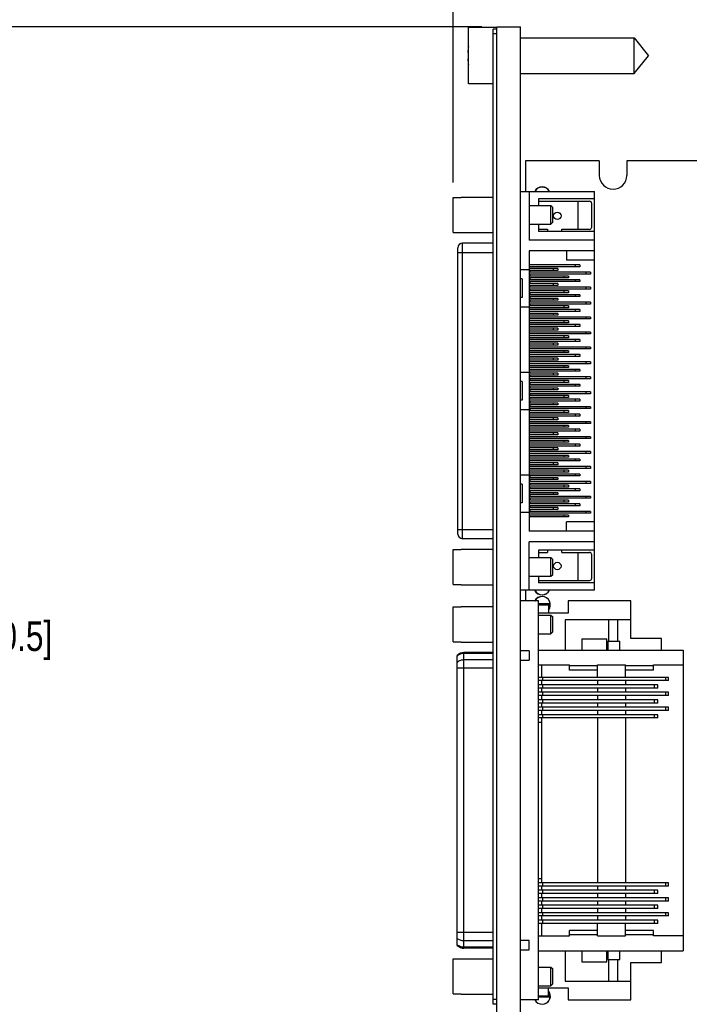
# Model space of a CAD drawing. Header units: inches. Extents: x 0.2 to 16.8, y 0.1 to 10.8.
# Tile 15 of 27: x 5.9 to 8.7, y 4.5 to 8.6. Entities that reach past the tile are written whole.
import ezdxf

# ---------------------------------------------------------------- set-up
doc = ezdxf.new("R2010")
doc.units = ezdxf.units.IN
doc.header["$LTSCALE"] = 0.935
doc.header["$MEASUREMENT"] = 0
doc.layers.get('0').update_dxf_attribs({"linetype": 'CONTINUOUS'})
for name, color, linetype in [('02___PRT_ALL_AXES', 7, 'CONTINUOUS'), ('5_ALL_CURVES', 7, 'CONTINUOUS'), ('DIMENSIONS', 7, 'CONTINUOUS')]:
    doc.layers.add(name, color=color, linetype=linetype)
doc.styles.get("Standard").update_dxf_attribs({"font": 'txt', "width": 0.8})
doc.dimstyles.new('DIMSTYLE_1', dxfattribs={"dimtxt": 0.125, "dimasz": 0.18, "dimexe": 0.125, "dimexo": 0.0625, "dimgap": 0.0625, "dimtad": 0, "dimtih": 1, "dimtoh": 1, "dimzin": 4, "dimdsep": 46, "dimtxsty": 'STANDARD', "dimblk": '_FILLED', "dimblk1": '_FILLED', "dimblk2": '_FILLED', "dimcen": 0.09, "dimadec": 0, "dimazin": 0, "dimtp": 0.001, "dimtm": 0.001, "dimtfac": 1, "dimtofl": 0, "dimtmove": 0, "dimatfit": 3, "dimldrblk": '_FILLED', "dimfxl": 1, "dimtolj": 1, "dimtzin": 4, "dimarcsym": 0})

# ---------------------------------------------------------------- blocks, each defined once
blk = doc.blocks.new('_FILLED')
at = {"color": 0, "linetype": 'BYBLOCK'}
blk.add_solid([(0, 0), (-1, 0.174), (-1, -0.174)], dxfattribs=at)
blk = doc.blocks.new('*D3')
at = {"layer": 'DIMENSIONS', "color": 2, "linetype": 'CONTINUOUS'}
for p, q in [((7.8337, 8.6191), (5.5062, 8.6191)), ((5.6312, 8.6191), (5.6312, 6.1753)), ((5.6312, 3.4814), (5.6312, 5.9253)), ((7.6247, 3.4814), (5.5062, 3.4814))]:
    blk.add_line(p, q, dxfattribs=at)
at = {"layer": 'DIMENSIONS', "color": 2, "linetype": 'CONTINUOUS', "xscale": 0.18, "yscale": 0.18, "zscale": 0.18}
for p, rotation in [((5.6312, 8.6191), 90), ((5.6312, 3.4814), 270)]:
    blk.add_blockref('_FILLED', p, dxfattribs=dict(at, rotation=rotation))
at = {"layer": 'DIMENSIONS', "color": 2, "linetype": 'CONTINUOUS', "insert": (5.6312, 6.1128), "char_height": 0.125, "width": 1.225, "attachment_point": 2, "line_spacing_factor": 0.9}
blk.add_mtext('5.14{\\Ftxt.shx;\\W1.000000;\\H0.125000; }[130.5]', dxfattribs=at)
blk = doc.blocks.new('*D4')
at = {"layer": 'DIMENSIONS', "color": 2, "linetype": 'CONTINUOUS'}
for p, q in [((7.712, 7.9623), (7.712, 10.2441)), ((7.9962, 8.6816), (7.9962, 10.2441)), ((7.712, 10.1191), (7.3802, 10.1191)), ((7.9962, 10.1191), (8.3562, 10.1191))]:
    blk.add_line(p, q, dxfattribs=at)
at = {"layer": 'DIMENSIONS', "color": 2, "linetype": 'CONTINUOUS', "xscale": 0.18, "yscale": 0.18, "zscale": 0.18}
blk.add_blockref('_FILLED', (7.712, 10.1191), dxfattribs=at)
at = {"layer": 'DIMENSIONS', "color": 2, "linetype": 'CONTINUOUS', "xscale": 0.18, "yscale": 0.18, "zscale": 0.18, "rotation": 180}
blk.add_blockref('_FILLED', (7.9962, 10.1191), dxfattribs=at)
at = {"layer": 'DIMENSIONS', "color": 2, "linetype": 'CONTINUOUS', "insert": (7.3177, 10.1816), "char_height": 0.125, "width": 0.925, "attachment_point": 3, "line_spacing_factor": 0.9}
blk.add_mtext('.28{\\Ftxt.shx;\\W1.000000;\\H0.125000; }[7.2]', dxfattribs=at)
blk = doc.blocks.new('*D5')
at = {"layer": 'DIMENSIONS', "color": 2, "linetype": 'CONTINUOUS'}
for p, q in [((7.9962, 8.6816), (7.9962, 9.4941)), ((14.7994, 7.1412), (14.7994, 9.4941)), ((7.9962, 9.3691), (10.7228, 9.3691)), ((14.7994, 9.3691), (12.0728, 9.3691))]:
    blk.add_line(p, q, dxfattribs=at)
at = {"layer": 'DIMENSIONS', "color": 2, "linetype": 'CONTINUOUS', "xscale": 0.18, "yscale": 0.18, "zscale": 0.18, "rotation": 180}
blk.add_blockref('_FILLED', (7.9962, 9.3691), dxfattribs=at)
at = {"layer": 'DIMENSIONS', "color": 2, "linetype": 'CONTINUOUS', "xscale": 0.18, "yscale": 0.18, "zscale": 0.18}
blk.add_blockref('_FILLED', (14.7994, 9.3691), dxfattribs=at)
at = {"layer": 'DIMENSIONS', "color": 2, "linetype": 'CONTINUOUS', "insert": (11.3978, 9.4316), "char_height": 0.125, "width": 1.225, "attachment_point": 2, "line_spacing_factor": 0.9}
blk.add_mtext('6.80{\\Ftxt.shx;\\W1.000000;\\H0.125000; }[172.8]', dxfattribs=at)

msp = doc.modelspace()

# ---------------------------------------------------------------- linework, layer by layer
at = {"color": 7, "linetype": 'CONTINUOUS'}
for p, q in [((7.7762, 8.3786), (7.7762, 8.6156)), ((7.8962, 8.6156), (7.7762, 8.6156)), ((7.8812, 4.4991), (7.8812, 8.6091)), ((7.8962, 8.6091), (7.8812, 8.6091)), ((7.8962, 4.1761), (7.8962, 8.6191)), ((7.8962, 8.6191), (7.9962, 8.6191)), ((7.9962, 4.1734), (7.9962, 8.6191)), ((7.8962, 8.5891), (7.8812, 8.5891)), ((7.7762, 8.5109), (7.7742, 8.5109)), ((7.7742, 8.4833), (7.7762, 8.4833)), ((7.8812, 8.3786), (7.7762, 8.3786)), ((7.712, 7.7524), (7.712, 7.8998)), ((7.712, 7.8998), (7.7455, 7.8998)), ((7.7455, 7.9009), (7.7455, 7.8998)), ((7.7455, 7.9009), (7.8812, 7.9009)), ((7.9962, 7.9246), (8.3089, 7.9246)), ((8.0333, 7.9246), (8.0333, 7.7198)), ((8.0727, 7.8931), (8.0727, 7.8655)), ((8.3089, 7.8931), (8.0727, 7.8931)), ((8.3089, 6.2434), (8.3089, 7.9246)), ((8.0333, 7.8655), (8.1246, 7.8655)), ((8.0727, 7.8832), (8.2872, 7.8832)), ((8.1246, 7.7868), (8.1246, 7.8655)), ((8.1246, 7.8655), (8.1325, 7.8576)), ((8.1325, 7.7946), (8.1325, 7.8576)), ((8.238, 7.8832), (8.238, 7.7651)), ((8.2971, 7.7749), (8.2971, 7.8734)), ((8.0333, 7.7868), (8.1246, 7.7868)), ((8.0727, 7.7868), (8.0727, 7.7553)), ((8.0727, 7.7651), (8.11, 7.7651)), ((8.11, 7.7651), (8.11, 7.7553)), ((8.1246, 7.7868), (8.1325, 7.7946)), ((8.1706, 7.7553), (8.1706, 7.7651)), ((8.1706, 7.7651), (8.2872, 7.7651)), ((7.712, 7.7524), (7.7455, 7.7524)), ((7.7455, 7.7524), (7.7455, 7.7513)), ((7.7455, 7.7513), (7.8812, 7.7513)), ((8.3089, 7.7553), (8.0727, 7.7553)), ((7.7321, 6.4807), (7.7321, 7.6873)), ((7.7518, 6.461), (7.7518, 7.707)), ((7.8812, 7.707), (7.7518, 7.707)), ((8.3089, 7.7198), (8.0333, 7.7198)), ((7.7321, 7.6677), (7.8812, 7.6677)), ((8.0333, 7.6746), (8.0333, 6.4934)), ((8.3089, 7.6746), (8.0333, 7.6746)), ((8.1908, 7.6746), (8.1908, 7.6352)), ((7.9962, 7.5958), (8.0333, 7.5958)), ((8.2459, 7.6155), (8.0333, 7.6155)), ((8.2459, 7.6076), (8.0333, 7.6076)), ((8.1534, 7.5997), (8.0333, 7.5997)), ((8.1337, 7.5997), (8.1337, 7.5919)), ((8.1534, 7.5997), (8.1534, 7.5919)), ((8.3089, 7.6352), (8.1908, 7.6352)), ((8.2262, 7.6155), (8.2262, 7.6076)), ((8.2459, 7.6155), (8.2459, 7.6076)), ((8.0038, 7.5564), (7.9962, 7.5564)), ((8.0038, 7.5564), (8.0038, 7.4777)), ((8.1534, 7.5919), (8.0333, 7.5919)), ((8.2912, 7.584), (8.0333, 7.584)), ((8.2912, 7.5761), (8.0333, 7.5761)), ((8.1987, 7.5683), (8.0333, 7.5683)), ((8.1987, 7.5604), (8.0333, 7.5604)), ((8.0353, 7.5919), (8.0353, 7.584)), ((8.0353, 7.5761), (8.0353, 7.5683)), ((8.0353, 7.5604), (8.0353, 7.5525)), ((8.179, 7.5683), (8.179, 7.5604)), ((8.1987, 7.5683), (8.1987, 7.5604)), ((8.2715, 7.584), (8.2715, 7.5761)), ((8.2912, 7.584), (8.2912, 7.5761)), ((8.2459, 7.5525), (8.0333, 7.5525)), ((8.2459, 7.5446), (8.0333, 7.5446)), ((8.1534, 7.5368), (8.0333, 7.5368)), ((8.1534, 7.5289), (8.0333, 7.5289)), ((8.2912, 7.521), (8.0333, 7.521)), ((8.2912, 7.5131), (8.0333, 7.5131)), ((8.0353, 7.5446), (8.0353, 7.5368)), ((8.0353, 7.5289), (8.0353, 7.521)), ((8.0353, 7.5131), (8.0353, 7.5053)), ((8.1337, 7.5368), (8.1337, 7.5289)), ((8.1534, 7.5368), (8.1534, 7.5289)), ((8.2262, 7.5525), (8.2262, 7.5446)), ((8.2459, 7.5525), (8.2459, 7.5446)), ((8.2715, 7.521), (8.2715, 7.5131)), ((8.2912, 7.521), (8.2912, 7.5131)), ((8.0038, 7.4777), (7.9962, 7.4777)), ((8.1987, 7.5053), (8.0333, 7.5053)), ((8.1987, 7.4974), (8.0333, 7.4974)), ((8.2459, 7.4895), (8.0333, 7.4895)), ((8.2459, 7.4816), (8.0333, 7.4816)), ((8.1534, 7.4738), (8.0333, 7.4738)), ((8.0353, 7.4974), (8.0353, 7.4895)), ((8.0353, 7.4816), (8.0353, 7.4738)), ((8.1337, 7.4738), (8.1337, 7.4659)), ((8.1534, 7.4738), (8.1534, 7.4659)), ((8.179, 7.5053), (8.179, 7.4974)), ((8.1987, 7.5053), (8.1987, 7.4974)), ((8.2262, 7.4895), (8.2262, 7.4816)), ((8.2459, 7.4895), (8.2459, 7.4816)), ((7.9962, 7.4383), (8.0333, 7.4383)), ((8.1534, 7.4659), (8.0333, 7.4659)), ((8.2912, 7.458), (8.0333, 7.458)), ((8.2912, 7.4501), (8.0333, 7.4501)), ((8.1987, 7.4423), (8.0333, 7.4423)), ((8.1987, 7.4344), (8.0333, 7.4344)), ((8.0353, 7.4659), (8.0353, 7.458)), ((8.0353, 7.4501), (8.0353, 7.4423)), ((8.179, 7.4423), (8.179, 7.4344)), ((8.1987, 7.4423), (8.1987, 7.4344)), ((8.2715, 7.458), (8.2715, 7.4501)), ((8.2912, 7.458), (8.2912, 7.4501)), ((8.2459, 7.4265), (8.0333, 7.4265)), ((8.2459, 7.4186), (8.0333, 7.4186)), ((8.1534, 7.4108), (8.0333, 7.4108)), ((8.1534, 7.4029), (8.0333, 7.4029)), ((8.2912, 7.395), (8.0333, 7.395)), ((8.1337, 7.4108), (8.1337, 7.4029)), ((8.1534, 7.4108), (8.1534, 7.4029)), ((8.2262, 7.4265), (8.2262, 7.4186)), ((8.2459, 7.4265), (8.2459, 7.4186)), ((8.2715, 7.395), (8.2715, 7.3872)), ((8.2912, 7.395), (8.2912, 7.3872)), ((8.2912, 7.3872), (8.0333, 7.3872)), ((8.1987, 7.3793), (8.0333, 7.3793)), ((8.1987, 7.3714), (8.0333, 7.3714)), ((8.2459, 7.3635), (8.0333, 7.3635)), ((8.2459, 7.3557), (8.0333, 7.3557)), ((8.1534, 7.3478), (8.0333, 7.3478)), ((8.1337, 7.3478), (8.1337, 7.3399)), ((8.1534, 7.3478), (8.1534, 7.3399)), ((8.179, 7.3793), (8.179, 7.3714)), ((8.1987, 7.3793), (8.1987, 7.3714)), ((8.2262, 7.3635), (8.2262, 7.3557)), ((8.2459, 7.3635), (8.2459, 7.3557)), ((8.1534, 7.3399), (8.0333, 7.3399)), ((8.2912, 7.332), (8.0333, 7.332)), ((8.2912, 7.3242), (8.0333, 7.3242)), ((8.1987, 7.3163), (8.0333, 7.3163)), ((8.1987, 7.3084), (8.0333, 7.3084)), ((8.179, 7.3163), (8.179, 7.3084)), ((8.1987, 7.3163), (8.1987, 7.3084)), ((8.2715, 7.332), (8.2715, 7.3242)), ((8.2912, 7.332), (8.2912, 7.3242)), ((8.2459, 7.3005), (8.0333, 7.3005)), ((8.2459, 7.2927), (8.0333, 7.2927)), ((8.1534, 7.2848), (8.0333, 7.2848)), ((8.1534, 7.2769), (8.0333, 7.2769)), ((8.2912, 7.269), (8.0333, 7.269)), ((8.1337, 7.2848), (8.1337, 7.2769)), ((8.1534, 7.2848), (8.1534, 7.2769)), ((8.2262, 7.3005), (8.2262, 7.2927)), ((8.2459, 7.3005), (8.2459, 7.2927)), ((8.2715, 7.269), (8.2715, 7.2612)), ((8.2912, 7.269), (8.2912, 7.2612)), ((8.2912, 7.2612), (8.0333, 7.2612)), ((8.1987, 7.2533), (8.0333, 7.2533)), ((8.1987, 7.2454), (8.0333, 7.2454)), ((8.2459, 7.2375), (8.0333, 7.2375)), ((8.2459, 7.2297), (8.0333, 7.2297)), ((8.179, 7.2533), (8.179, 7.2454)), ((8.1987, 7.2533), (8.1987, 7.2454)), ((8.2262, 7.2375), (8.2262, 7.2297)), ((8.2459, 7.2375), (8.2459, 7.2297)), ((8.1534, 7.2218), (8.0333, 7.2218)), ((8.1534, 7.2139), (8.0333, 7.2139)), ((8.2912, 7.206), (8.0333, 7.206)), ((8.2912, 7.1982), (8.0333, 7.1982)), ((8.1987, 7.1903), (8.0333, 7.1903)), ((8.1987, 7.1824), (8.0333, 7.1824)), ((8.1337, 7.2218), (8.1337, 7.2139)), ((8.1534, 7.2218), (8.1534, 7.2139)), ((8.179, 7.1903), (8.179, 7.1824)), ((8.1987, 7.1903), (8.1987, 7.1824)), ((8.2715, 7.206), (8.2715, 7.1982)), ((8.2912, 7.206), (8.2912, 7.1982)), ((7.9962, 7.1627), (8.0353, 7.1627)), ((8.2459, 7.1746), (8.0333, 7.1746)), ((8.2459, 7.1667), (8.0333, 7.1667)), ((8.1534, 7.1588), (8.0333, 7.1588)), ((8.1534, 7.1509), (8.0333, 7.1509)), ((8.2912, 7.1431), (8.0333, 7.1431)), ((8.0353, 7.1627), (8.0353, 7.1588)), ((8.0353, 7.1509), (8.0353, 7.1431)), ((8.1337, 7.1588), (8.1337, 7.1509)), ((8.1534, 7.1588), (8.1534, 7.1509)), ((8.2262, 7.1746), (8.2262, 7.1667)), ((8.2459, 7.1746), (8.2459, 7.1667)), ((8.2715, 7.1431), (8.2715, 7.1352)), ((8.2912, 7.1431), (8.2912, 7.1352)), ((8.0038, 7.1234), (7.9962, 7.1234)), ((8.0038, 7.1234), (8.0038, 7.0446)), ((8.2912, 7.1352), (8.0333, 7.1352)), ((8.1987, 7.1273), (8.0333, 7.1273)), ((8.1987, 7.1194), (8.0333, 7.1194)), ((8.2459, 7.1116), (8.0333, 7.1116)), ((8.2459, 7.1037), (8.0333, 7.1037)), ((8.0353, 7.1352), (8.0353, 7.1273)), ((8.0353, 7.1194), (8.0353, 7.1116)), ((8.0353, 7.1037), (8.0353, 7.0958)), ((8.179, 7.1273), (8.179, 7.1194)), ((8.1987, 7.1273), (8.1987, 7.1194)), ((8.2262, 7.1116), (8.2262, 7.1037)), ((8.2459, 7.1116), (8.2459, 7.1037)), ((8.1534, 7.0958), (8.0333, 7.0958)), ((8.1534, 7.0879), (8.0333, 7.0879)), ((8.2912, 7.0801), (8.0333, 7.0801)), ((8.2912, 7.0722), (8.0333, 7.0722)), ((8.1987, 7.0643), (8.0333, 7.0643)), ((8.1987, 7.0564), (8.0333, 7.0564)), ((8.0353, 7.0879), (8.0353, 7.0801)), ((8.0353, 7.0722), (8.0353, 7.0643)), ((8.0353, 7.0564), (8.0353, 7.0486)), ((8.1337, 7.0958), (8.1337, 7.0879)), ((8.1534, 7.0958), (8.1534, 7.0879)), ((8.179, 7.0643), (8.179, 7.0564)), ((8.1987, 7.0643), (8.1987, 7.0564)), ((8.2715, 7.0801), (8.2715, 7.0722)), ((8.2912, 7.0801), (8.2912, 7.0722)), ((8.0038, 7.0446), (7.9962, 7.0446)), ((8.2459, 7.0486), (8.0333, 7.0486)), ((8.2459, 7.0407), (8.0333, 7.0407)), ((8.1534, 7.0328), (8.0333, 7.0328)), ((8.1534, 7.0249), (8.0333, 7.0249)), ((8.2912, 7.0171), (8.0333, 7.0171)), ((8.0353, 7.0407), (8.0353, 7.0328)), ((8.0353, 7.0249), (8.0353, 7.0171)), ((8.1337, 7.0328), (8.1337, 7.0249)), ((8.1534, 7.0328), (8.1534, 7.0249)), ((8.2262, 7.0486), (8.2262, 7.0407)), ((8.2459, 7.0486), (8.2459, 7.0407)), ((8.2715, 7.0171), (8.2715, 7.0092)), ((8.2912, 7.0171), (8.2912, 7.0092)), ((7.9962, 7.0053), (8.0353, 7.0053)), ((8.2912, 7.0092), (8.0333, 7.0092)), ((8.1987, 7.0013), (8.0333, 7.0013)), ((8.1987, 6.9934), (8.0333, 6.9934)), ((8.2459, 6.9856), (8.0333, 6.9856)), ((8.2459, 6.9777), (8.0333, 6.9777)), ((8.0353, 7.0092), (8.0353, 7.0053)), ((8.179, 7.0013), (8.179, 6.9934)), ((8.1987, 7.0013), (8.1987, 6.9934)), ((8.2262, 6.9856), (8.2262, 6.9777)), ((8.2459, 6.9856), (8.2459, 6.9777)), ((8.1534, 6.9698), (8.0333, 6.9698)), ((8.1534, 6.962), (8.0333, 6.962)), ((8.2912, 6.9541), (8.0333, 6.9541)), ((8.2912, 6.9462), (8.0333, 6.9462)), ((8.1987, 6.9383), (8.0333, 6.9383)), ((8.1337, 6.9698), (8.1337, 6.962)), ((8.1534, 6.9698), (8.1534, 6.962)), ((8.179, 6.9383), (8.179, 6.9305)), ((8.1987, 6.9383), (8.1987, 6.9305)), ((8.2715, 6.9541), (8.2715, 6.9462)), ((8.2912, 6.9541), (8.2912, 6.9462)), ((8.1987, 6.9305), (8.0333, 6.9305)), ((8.2459, 6.9226), (8.0333, 6.9226)), ((8.2459, 6.9147), (8.0333, 6.9147)), ((8.1534, 6.9068), (8.0333, 6.9068)), ((8.1534, 6.899), (8.0333, 6.899)), ((8.2912, 6.8911), (8.0333, 6.8911)), ((8.1337, 6.9068), (8.1337, 6.899)), ((8.1534, 6.9068), (8.1534, 6.899)), ((8.2262, 6.9226), (8.2262, 6.9147)), ((8.2459, 6.9226), (8.2459, 6.9147)), ((8.2715, 6.8911), (8.2715, 6.8832)), ((8.2912, 6.8911), (8.2912, 6.8832)), ((8.2912, 6.8832), (8.0333, 6.8832)), ((8.1987, 6.8753), (8.0333, 6.8753)), ((8.1987, 6.8675), (8.0333, 6.8675)), ((8.2459, 6.8596), (8.0333, 6.8596)), ((8.2459, 6.8517), (8.0333, 6.8517)), ((8.179, 6.8753), (8.179, 6.8675)), ((8.1987, 6.8753), (8.1987, 6.8675)), ((8.2262, 6.8596), (8.2262, 6.8517)), ((8.2459, 6.8596), (8.2459, 6.8517)), ((8.1534, 6.8438), (8.0333, 6.8438)), ((8.1534, 6.836), (8.0333, 6.836)), ((8.2912, 6.8281), (8.0333, 6.8281)), ((8.2912, 6.8202), (8.0333, 6.8202)), ((8.1987, 6.8123), (8.0333, 6.8123)), ((8.1337, 6.8438), (8.1337, 6.836)), ((8.1534, 6.8438), (8.1534, 6.836)), ((8.179, 6.8123), (8.179, 6.8045)), ((8.1987, 6.8123), (8.1987, 6.8045)), ((8.2715, 6.8281), (8.2715, 6.8202)), ((8.2912, 6.8281), (8.2912, 6.8202)), ((8.1987, 6.8045), (8.0333, 6.8045)), ((8.2459, 6.7966), (8.0333, 6.7966)), ((8.2459, 6.7887), (8.0333, 6.7887)), ((8.1534, 6.7809), (8.0333, 6.7809)), ((8.1534, 6.773), (8.0333, 6.773)), ((8.1337, 6.7809), (8.1337, 6.773)), ((8.1534, 6.7809), (8.1534, 6.773)), ((8.2262, 6.7966), (8.2262, 6.7887)), ((8.2459, 6.7966), (8.2459, 6.7887)), ((7.9962, 6.7297), (8.0333, 6.7297)), ((8.2912, 6.7651), (8.0333, 6.7651)), ((8.2912, 6.7572), (8.0333, 6.7572)), ((8.1987, 6.7494), (8.0333, 6.7494)), ((8.1987, 6.7415), (8.0333, 6.7415)), ((8.2459, 6.7336), (8.0333, 6.7336)), ((8.2459, 6.7257), (8.0333, 6.7257)), ((8.0353, 6.7257), (8.0353, 6.7179)), ((8.179, 6.7494), (8.179, 6.7415)), ((8.1987, 6.7494), (8.1987, 6.7415)), ((8.2262, 6.7336), (8.2262, 6.7257)), ((8.2459, 6.7336), (8.2459, 6.7257)), ((8.2715, 6.7651), (8.2715, 6.7572)), ((8.2912, 6.7651), (8.2912, 6.7572)), ((8.0038, 6.6903), (7.9962, 6.6903)), ((8.0038, 6.6903), (8.0038, 6.6116)), ((8.1534, 6.7179), (8.0333, 6.7179)), ((8.1534, 6.71), (8.0333, 6.71)), ((8.2912, 6.7021), (8.0333, 6.7021)), ((8.2912, 6.6942), (8.0333, 6.6942)), ((8.1987, 6.6864), (8.0333, 6.6864)), ((8.0353, 6.71), (8.0353, 6.7021)), ((8.0353, 6.6942), (8.0353, 6.6864)), ((8.1337, 6.7179), (8.1337, 6.71)), ((8.1534, 6.7179), (8.1534, 6.71)), ((8.179, 6.6864), (8.179, 6.6785)), ((8.1987, 6.6864), (8.1987, 6.6785)), ((8.2715, 6.7021), (8.2715, 6.6942)), ((8.2912, 6.7021), (8.2912, 6.6942)), ((8.1987, 6.6785), (8.0333, 6.6785)), ((8.2459, 6.6706), (8.0333, 6.6706)), ((8.2459, 6.6627), (8.0333, 6.6627)), ((8.1534, 6.6549), (8.0333, 6.6549)), ((8.1534, 6.647), (8.0333, 6.647)), ((8.0353, 6.6785), (8.0353, 6.6706)), ((8.0353, 6.6627), (8.0353, 6.6549)), ((8.0353, 6.647), (8.0353, 6.6391)), ((8.1337, 6.6549), (8.1337, 6.647)), ((8.1534, 6.6549), (8.1534, 6.647)), ((8.2262, 6.6706), (8.2262, 6.6627)), ((8.2459, 6.6706), (8.2459, 6.6627)), ((8.0038, 6.6116), (7.9962, 6.6116)), ((8.2912, 6.6391), (8.0333, 6.6391)), ((8.2912, 6.6312), (8.0333, 6.6312)), ((8.1987, 6.6234), (8.0333, 6.6234)), ((8.1987, 6.6155), (8.0333, 6.6155)), ((8.2459, 6.6076), (8.0333, 6.6076)), ((8.2459, 6.5997), (8.0333, 6.5997)), ((8.0353, 6.6312), (8.0353, 6.6234)), ((8.0353, 6.6155), (8.0353, 6.6076)), ((8.0353, 6.5997), (8.0353, 6.5919)), ((8.179, 6.6234), (8.179, 6.6155)), ((8.1987, 6.6234), (8.1987, 6.6155)), ((8.2262, 6.6076), (8.2262, 6.5997)), ((8.2459, 6.6076), (8.2459, 6.5997)), ((8.2715, 6.6391), (8.2715, 6.6312)), ((8.2912, 6.6391), (8.2912, 6.6312)), ((7.9962, 6.5722), (8.0333, 6.5722)), ((8.1534, 6.5919), (8.0333, 6.5919)), ((8.1534, 6.584), (8.0333, 6.584)), ((8.2912, 6.5761), (8.0333, 6.5761)), ((8.2912, 6.5683), (8.0333, 6.5683)), ((8.1987, 6.5604), (8.0333, 6.5604)), ((8.0353, 6.584), (8.0353, 6.5761)), ((8.1337, 6.5919), (8.1337, 6.584)), ((8.1534, 6.5919), (8.1534, 6.584)), ((8.179, 6.5604), (8.179, 6.5525)), ((8.1987, 6.5604), (8.1987, 6.5525)), ((8.2715, 6.5761), (8.2715, 6.5683)), ((8.2912, 6.5761), (8.2912, 6.5683)), ((8.1987, 6.5525), (8.0333, 6.5525)), ((8.1908, 6.4934), (8.1908, 6.5328)), ((8.3089, 6.5328), (8.1908, 6.5328)), ((7.7321, 6.5003), (7.8812, 6.5003)), ((8.3089, 6.4934), (8.0333, 6.4934)), ((7.8812, 6.461), (7.7518, 6.461)), ((8.0333, 6.2434), (8.0333, 6.4482)), ((8.3089, 6.4482), (8.0333, 6.4482)), ((7.712, 6.2682), (7.712, 6.4156)), ((7.712, 6.4156), (7.7455, 6.4156)), ((7.7455, 6.4167), (7.7455, 6.4156)), ((7.7455, 6.4167), (7.8812, 6.4167)), ((8.0727, 6.4127), (8.0727, 6.3812)), ((8.3089, 6.4127), (8.0727, 6.4127)), ((8.0727, 6.4029), (8.11, 6.4029)), ((8.11, 6.4127), (8.11, 6.4029)), ((8.1706, 6.4029), (8.1706, 6.4127)), ((8.1706, 6.4029), (8.2872, 6.4029)), ((8.238, 6.4029), (8.238, 6.2848)), ((8.2971, 6.2946), (8.2971, 6.3931)), ((8.0333, 6.3812), (8.1246, 6.3812)), ((8.1246, 6.3025), (8.1246, 6.3812)), ((8.1246, 6.3812), (8.1325, 6.3734)), ((8.1325, 6.3104), (8.1325, 6.3734)), ((8.1246, 6.3025), (8.1325, 6.3104)), ((7.712, 6.2682), (7.7455, 6.2682)), ((7.7455, 6.2682), (7.7455, 6.2671)), ((8.0333, 6.3025), (8.1246, 6.3025)), ((8.0727, 6.3025), (8.0727, 6.2749)), ((8.0727, 6.2848), (8.2872, 6.2848)), ((8.3089, 6.2749), (8.0727, 6.2749)), ((7.7455, 6.2671), (7.8812, 6.2671)), ((8.3089, 6.2434), (7.9962, 6.2434)), ((8.0718, 6.1984), (7.9962, 6.1984)), ((8.0718, 4.5173), (8.0718, 6.1984)), ((8.0718, 6.1875), (8.1177, 6.1875)), ((8.1141, 6.1875), (8.1141, 6.1472)), ((8.1174, 6.1777), (8.1174, 6.1875)), ((8.1177, 6.1777), (8.1177, 6.1875)), ((8.1975, 6.1984), (8.1975, 6.1472)), ((8.4608, 6.1984), (8.1975, 6.1984)), ((8.4608, 6.0409), (8.4608, 6.1984)), ((7.712, 6.0262), (7.712, 6.1736)), ((7.712, 6.1736), (7.7455, 6.1736)), ((7.7455, 6.1747), (7.7455, 6.1736)), ((7.7455, 6.1747), (7.8812, 6.1747)), ((8.0718, 6.1828), (8.1141, 6.1828)), ((8.1975, 6.1472), (8.0718, 6.1472)), ((8.1177, 6.1777), (8.1141, 6.1777)), ((8.0718, 6.1393), (8.1246, 6.1393)), ((8.1246, 6.0606), (8.1246, 6.1393)), ((8.1246, 6.1393), (8.1325, 6.1314)), ((8.1325, 6.0684), (8.1325, 6.1314)), ((8.184, 6.1196), (8.184, 5.9917)), ((8.4608, 6.1196), (8.184, 6.1196)), ((8.3674, 6.1196), (8.3674, 6.0291)), ((8.4068, 6.0291), (8.4068, 6.1196)), ((8.0718, 6.0606), (8.1246, 6.0606)), ((8.1246, 6.0606), (8.1325, 6.0684)), ((7.712, 6.0262), (7.7455, 6.0262)), ((7.7455, 6.0262), (7.7455, 6.0251)), ((7.7455, 6.0251), (7.8812, 6.0251)), ((8.2552, 6.0389), (8.2552, 5.9917)), ((8.2552, 6.0389), (8.3596, 6.0389)), ((8.3596, 5.9917), (8.3596, 6.0389)), ((8.3639, 6.0291), (8.3639, 5.9917)), ((8.3639, 6.0291), (8.4152, 6.0291)), ((8.4152, 5.9917), (8.4152, 6.0291)), ((8.5914, 6.0409), (8.4608, 6.0409)), ((8.5914, 5.9917), (8.5914, 6.0409)), ((7.7577, 4.7348), (7.7577, 5.9808)), ((7.8812, 5.9808), (7.7577, 5.9808)), ((7.8812, 5.9772), (7.7577, 5.9772)), ((8.0328, 5.9877), (7.9962, 5.9877)), ((8.0328, 5.9877), (8.0328, 5.9484)), ((8.0718, 5.9917), (8.682, 5.9917)), ((8.682, 5.9917), (8.682, 4.724)), ((7.7296, 4.7466), (7.7296, 5.969)), ((7.8812, 5.9504), (7.7577, 5.9504)), ((7.9962, 5.9484), (8.0328, 5.9484)), ((7.8812, 5.9147), (7.7296, 5.9147)), ((8.0718, 5.9287), (8.2021, 5.9287)), ((8.0845, 5.9287), (8.0845, 5.8765)), ((8.2021, 5.9065), (8.2021, 5.9287)), ((8.3202, 5.9247), (8.2021, 5.9247)), ((8.3202, 5.9065), (8.2021, 5.9065)), ((8.3202, 5.8765), (8.3202, 5.9287)), ((8.3202, 5.9287), (8.4383, 5.9287)), ((8.4383, 5.8765), (8.4383, 5.9287)), ((8.5564, 5.9247), (8.4383, 5.9247)), ((8.5564, 5.9065), (8.4383, 5.9065)), ((8.5564, 5.9065), (8.5564, 5.9287)), ((8.5564, 5.9287), (8.682, 5.9287)), ((8.621, 5.8765), (8.0718, 5.8765)), ((8.621, 5.8627), (8.0718, 5.8627)), ((8.0845, 5.8627), (8.0845, 5.845)), ((8.091, 5.8627), (8.091, 5.8765)), ((8.3202, 5.8627), (8.3202, 5.845)), ((8.4383, 5.8627), (8.4383, 5.845)), ((8.6092, 5.8627), (8.6092, 5.8765)), ((8.621, 5.8627), (8.621, 5.8765)), ((8.5757, 5.845), (8.0718, 5.845)), ((8.5757, 5.8312), (8.0718, 5.8312)), ((8.621, 5.8135), (8.0718, 5.8135)), ((8.0845, 5.8312), (8.0845, 5.8135)), ((8.091, 5.8312), (8.091, 5.845)), ((8.091, 5.7997), (8.091, 5.8135)), ((8.3202, 5.8312), (8.3202, 5.8135)), ((8.4383, 5.8312), (8.4383, 5.8135)), ((8.5606, 5.8312), (8.5606, 5.845)), ((8.5757, 5.8312), (8.5757, 5.845)), ((8.6092, 5.7997), (8.6092, 5.8135)), ((8.621, 5.7997), (8.621, 5.8135)), ((8.621, 5.7997), (8.0718, 5.7997)), ((8.5757, 5.782), (8.0718, 5.782)), ((8.0845, 5.7997), (8.0845, 5.782)), ((8.091, 5.7682), (8.091, 5.782)), ((8.3202, 5.7997), (8.3202, 5.782)), ((8.4383, 5.7997), (8.4383, 5.782)), ((8.5606, 5.7682), (8.5606, 5.782)), ((8.5757, 5.7682), (8.5757, 5.782)), ((8.5757, 5.7682), (8.0718, 5.7682)), ((8.621, 5.7505), (8.0718, 5.7505)), ((8.621, 5.7367), (8.0718, 5.7367)), ((8.0845, 5.7682), (8.0845, 5.7505)), ((8.0845, 5.7367), (8.0845, 5.719)), ((8.091, 5.7367), (8.091, 5.7505)), ((8.3202, 5.7682), (8.3202, 5.7505)), ((8.3202, 5.7367), (8.3202, 5.719)), ((8.4383, 5.7682), (8.4383, 5.7505)), ((8.4383, 5.7367), (8.4383, 5.719)), ((8.6092, 5.7367), (8.6092, 5.7505)), ((8.621, 5.7367), (8.621, 5.7505)), ((8.5757, 5.719), (8.0718, 5.719)), ((8.5757, 5.7053), (8.0718, 5.7053)), ((8.0845, 5.6866), (8.0718, 5.6866)), ((8.0845, 5.7053), (8.0845, 5.0104)), ((8.091, 5.7053), (8.091, 5.719)), ((8.3202, 5.7053), (8.3202, 5.0104)), ((8.4383, 5.7053), (8.4383, 5.0104)), ((8.5606, 5.7053), (8.5606, 5.719)), ((8.5757, 5.7053), (8.5757, 5.719)), ((8.0718, 5.0291), (8.0845, 5.0291)), ((8.621, 5.0104), (8.0718, 5.0104)), ((8.621, 4.9966), (8.0718, 4.9966)), ((8.0845, 4.9966), (8.0845, 4.9789)), ((8.091, 4.9966), (8.091, 5.0104)), ((8.3202, 4.9966), (8.3202, 4.9789)), ((8.4383, 4.9966), (8.4383, 4.9789)), ((8.6092, 4.9966), (8.6092, 5.0104)), ((8.621, 4.9966), (8.621, 5.0104)), ((8.5757, 4.9789), (8.0718, 4.9789)), ((8.5757, 4.9651), (8.0718, 4.9651)), ((8.621, 4.9474), (8.0718, 4.9474)), ((8.0845, 4.9651), (8.0845, 4.9474)), ((8.091, 4.9651), (8.091, 4.9789)), ((8.091, 4.9336), (8.091, 4.9474)), ((8.3202, 4.9651), (8.3202, 4.9474)), ((8.4383, 4.9651), (8.4383, 4.9474)), ((8.5606, 4.9651), (8.5606, 4.9789)), ((8.5757, 4.9651), (8.5757, 4.9789)), ((8.6092, 4.9336), (8.6092, 4.9474)), ((8.621, 4.9336), (8.621, 4.9474)), ((8.621, 4.9336), (8.0718, 4.9336)), ((8.5757, 4.9159), (8.0718, 4.9159)), ((8.5757, 4.9021), (8.0718, 4.9021)), ((8.0845, 4.9336), (8.0845, 4.9159)), ((8.0845, 4.9021), (8.0845, 4.8844)), ((8.091, 4.9021), (8.091, 4.9159)), ((8.3202, 4.9336), (8.3202, 4.9159)), ((8.3202, 4.9021), (8.3202, 4.8844)), ((8.4383, 4.9336), (8.4383, 4.9159)), ((8.4383, 4.9021), (8.4383, 4.8844)), ((8.5606, 4.9021), (8.5606, 4.9159)), ((8.5757, 4.9021), (8.5757, 4.9159)), ((8.621, 4.8844), (8.0718, 4.8844)), ((8.621, 4.8706), (8.0718, 4.8706)), ((8.0845, 4.8706), (8.0845, 4.8529)), ((8.091, 4.8706), (8.091, 4.8844)), ((8.3202, 4.8706), (8.3202, 4.8529)), ((8.4383, 4.8706), (8.4383, 4.8529)), ((8.6092, 4.8706), (8.6092, 4.8844)), ((8.621, 4.8706), (8.621, 4.8844)), ((8.5757, 4.8529), (8.0718, 4.8529)), ((8.5757, 4.8391), (8.0718, 4.8391)), ((8.0845, 4.8391), (8.0845, 4.7869)), ((8.091, 4.8391), (8.091, 4.8529)), ((8.3202, 4.7869), (8.3202, 4.8391)), ((8.4383, 4.7869), (8.4383, 4.8391)), ((8.5606, 4.8391), (8.5606, 4.8529)), ((8.5757, 4.8391), (8.5757, 4.8529)), ((7.8812, 4.801), (7.7296, 4.801)), ((8.0718, 4.7869), (8.2021, 4.7869)), ((8.2021, 4.7869), (8.2021, 4.8092)), ((8.3202, 4.8092), (8.2021, 4.8092)), ((8.3202, 4.7909), (8.2021, 4.7909)), ((8.3202, 4.7869), (8.4383, 4.7869)), ((8.5564, 4.8092), (8.4383, 4.8092)), ((8.5564, 4.7909), (8.4383, 4.7909)), ((8.5564, 4.7869), (8.5564, 4.8092)), ((8.682, 4.7869), (8.5564, 4.7869)), ((7.8812, 4.7653), (7.7577, 4.7653)), ((7.8812, 4.7385), (7.7577, 4.7385)), ((7.8812, 4.7348), (7.7577, 4.7348)), ((8.0328, 4.7673), (7.9962, 4.7673)), ((8.0328, 4.7279), (8.0328, 4.7673)), ((7.7455, 4.6905), (7.7455, 4.6894)), ((7.7455, 4.6905), (7.8812, 4.6905)), ((7.9962, 4.7279), (8.0328, 4.7279)), ((8.0718, 4.724), (8.682, 4.724)), ((8.184, 4.724), (8.184, 4.596)), ((8.2552, 4.724), (8.2552, 4.6767)), ((8.3596, 4.6767), (8.3596, 4.724)), ((8.3639, 4.724), (8.3639, 4.6866)), ((8.4152, 4.6866), (8.4152, 4.724)), ((8.5914, 4.6747), (8.5914, 4.724)), ((7.712, 4.542), (7.712, 4.6894)), ((7.712, 4.6894), (7.7455, 4.6894)), ((8.0718, 4.6551), (8.1246, 4.6551)), ((8.1246, 4.6551), (8.1325, 4.6472)), ((8.1246, 4.5763), (8.1246, 4.6551)), ((8.2552, 4.6767), (8.3596, 4.6767)), ((8.3639, 4.6866), (8.4152, 4.6866)), ((8.3674, 4.6866), (8.3674, 4.596)), ((8.4068, 4.596), (8.4068, 4.6866)), ((8.4608, 4.5173), (8.4608, 4.6747)), ((8.4608, 4.6747), (8.5914, 4.6747)), ((8.1325, 4.5842), (8.1325, 4.6472)), ((8.0718, 4.5763), (8.1246, 4.5763)), ((8.0718, 4.5684), (8.1975, 4.5684)), ((8.1141, 4.5281), (8.1141, 4.5684)), ((8.1246, 4.5763), (8.1325, 4.5842)), ((8.184, 4.596), (8.4608, 4.596)), ((8.1975, 4.5684), (8.1975, 4.5173)), ((7.712, 4.542), (7.7455, 4.542)), ((7.7455, 4.542), (7.7455, 4.5409)), ((7.7455, 4.5409), (7.8812, 4.5409)), ((8.1141, 4.5328), (8.0718, 4.5328)), ((8.1177, 4.5281), (8.0718, 4.5281)), ((8.1141, 4.5379), (8.1177, 4.5379)), ((8.1174, 4.5281), (8.1174, 4.5379)), ((8.1177, 4.5281), (8.1177, 4.5379)), ((7.8962, 4.5191), (7.8812, 4.5191)), ((7.8962, 4.4991), (7.8812, 4.4991)), ((8.0718, 4.5173), (7.9962, 4.5173)), ((8.1975, 4.5173), (8.4608, 4.5173))]:
    msp.add_line(p, q, dxfattribs=at)
for centre in [(8.1514, 7.8222), (8.1514, 6.3458)]:
    msp.add_circle(centre, 0.0157, dxfattribs=at)
for centre, radius, start, end in [((8.0866, 8.4971), 0.3127, 172.9374, 177.4743), ((8.0866, 8.4971), 0.3127, 182.5257, 187.0632), ((8.2872, 7.8734), 0.00984, 0, 90), ((8.2872, 7.7749), 0.00984, 270, 360), ((7.7518, 7.6873), 0.0197, 90, 180), ((7.7518, 6.4807), 0.0197, 180, 270), ((8.2872, 6.3931), 0.00984, 0, 90), ((8.2872, 6.2946), 0.00984, 270, 360), ((7.7577, 5.9415), 0.0394, 90, 135.573), ((7.7577, 4.7742), 0.0394, 224.427, 270)]:
    msp.add_arc(centre, radius, start, end, dxfattribs=at)
for points in [[(7.7577, 5.9772), (7.7551, 5.9772), (7.7499, 5.9767), (7.7424, 5.9746), (7.7355, 5.9712), (7.7315, 5.9682), (7.7296, 5.9665)], [(7.7577, 5.9504), (7.7551, 5.9504), (7.7499, 5.9499), (7.7424, 5.9478), (7.7355, 5.9444), (7.7315, 5.9413), (7.7296, 5.9396)], [(7.7577, 4.7653), (7.7551, 4.7653), (7.7499, 4.7657), (7.7424, 4.7678), (7.7355, 4.7712), (7.7315, 4.7743), (7.7296, 4.776)], [(7.7577, 4.7385), (7.7551, 4.7385), (7.7499, 4.7389), (7.7424, 4.741), (7.7355, 4.7444), (7.7315, 4.7475), (7.7296, 4.7492)]]:
    msp.add_open_spline(points, degree=3, knots=[0, 0, 0, 0, 0.254011, 0.506268, 0.755275, 1, 1, 1, 1], dxfattribs=at)
at = {"layer": '02___PRT_ALL_AXES', "color": 7, "linetype": 'CONTINUOUS'}
for p, q in [((7.9962, 8.5721), (8.4762, 8.5721)), ((8.4762, 8.4221), (8.4762, 8.5721)), ((8.4762, 8.5721), (8.5362, 8.4971)), ((8.4762, 8.4221), (8.5362, 8.4971)), ((7.9962, 8.4221), (8.4762, 8.4221)), ((8.0166, 8.0543), (8.0166, 7.9246)), ((8.3286, 8.0543), (8.0166, 8.0543)), ((8.3286, 8.0543), (8.3286, 7.9923)), ((8.4446, 8.0543), (8.4446, 7.9923)), ((14.3176, 8.0543), (8.4446, 8.0543)), ((8.0166, 6.2434), (8.0166, 6.1984))]:
    msp.add_line(p, q, dxfattribs=at)
for centre, radius, start, end in [((8.3866, 7.9923), 0.058, 180, 360), ((8.0872, 7.9088), 0.035, 26.7765, 153.2235), ((8.0872, 6.2588), 0.035, 206.0545, 333.9455), ((8.0872, 6.1828), 0.035, 320.136, 153.5703), ((8.0872, 4.5328), 0.035, 279.6391, 39.9146)]:
    msp.add_arc(centre, radius, start, end, dxfattribs=at)
at = {"layer": '5_ALL_CURVES', "color": 40, "linetype": 'CONTINUOUS'}
for centre, start, end in [((8.0872, 7.9088), 27.2064, 152.7936), ((8.0872, 6.2592), 207.2064, 332.7936), ((8.0875, 6.1826), 320.4209, 152.7936), ((8.0875, 4.533), 207.2064, 39.5791)]:
    msp.add_arc(centre, 0.0344, start, end, dxfattribs=at)

# ---------------------------------------------------------------- dimensions: what is measured, and where the dimension line sits
at = {"layer": 'DIMENSIONS', "color": 2, "linetype": 'CONTINUOUS'}
for base, p1, p2, angle, picture, middle in [((7.712, 10.1191), (7.9962, 8.6191), (7.712, 7.8998), 180, '*D4', (6.8552, 10.1191)), ((5.6312, 8.6191), (7.6872, 3.4814), (7.8962, 8.6191), 90, '*D3', (5.6312, 6.0503))]:
    dim = msp.add_linear_dim(base=base, p1=p1, p2=p2, angle=angle, dimstyle='DIMSTYLE_1', dxfattribs=at)
    dim.commit()
    dim.dimension.update_dxf_attribs({"geometry": picture, "text_midpoint": middle, "dimtype": 160})
dim = msp.add_linear_dim(base=(14.7994, 9.3691), p1=(7.9962, 8.6191), p2=(14.7994, 7.0787), dimstyle='DIMSTYLE_1', dxfattribs=at)
dim.commit()
dim.dimension.update_dxf_attribs({"geometry": '*D5', "text_midpoint": (11.3978, 9.3691), "dimtype": 160})

doc.saveas('drawing.dxf')
